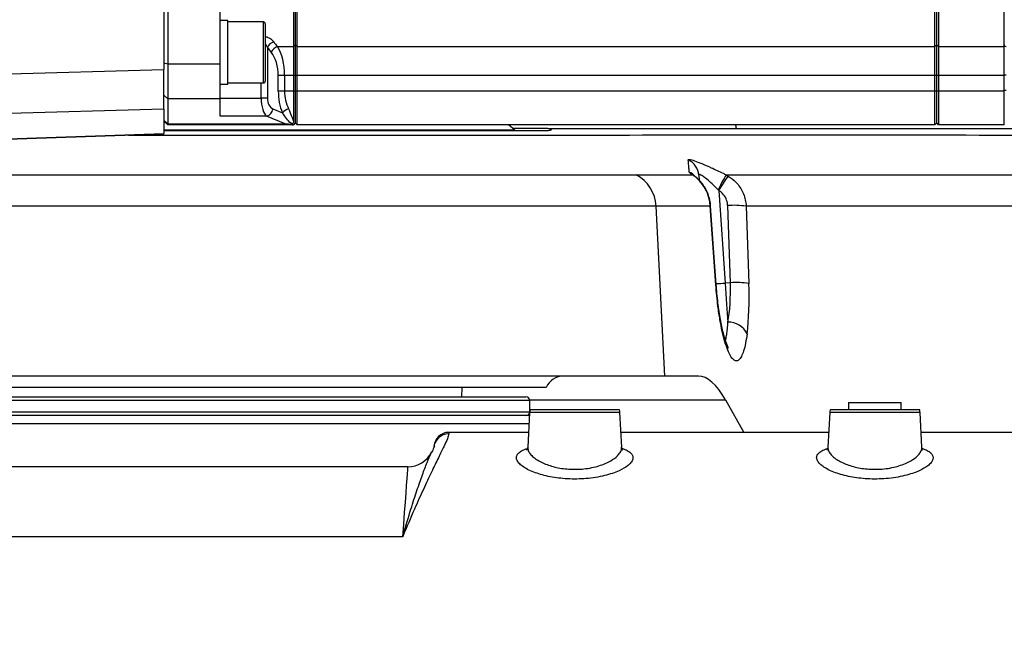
# Model space of a CAD drawing. Extents: x 0 to 16820, y 0 to 11880.
# Tile 45 of 77: x 8153 to 8416, y 6603 to 6767. Entities that reach past the tile are written whole.
import ezdxf

# ---------------------------------------------------------------- set-up
doc = ezdxf.new("R2010")
doc.units = 0
doc.header["$LTSCALE"] = 20
doc.layers.get('0').update_dxf_attribs({"linetype": 'CONTINUOUS'})
doc.styles.add('SLDTEXTSTYLE0', font='TXT', dxfattribs={"width": 0.605})
doc.dimstyles.new('SLDDIMSTYLE0', dxfattribs={"dimtxt": 100, "dimasz": 100, "dimexe": 0, "dimexo": 0.0625, "dimgap": 25, "dimtad": 1, "dimdec": 1, "dimrnd": 1e-09, "dimzin": 12, "dimtxsty": 'SLDTEXTSTYLE0', "dimsah": 1, "dimcen": 0, "dimazin": 3, "dimtfac": 1, "dimtofl": 0, "dimtmove": 0, "dimatfit": 3, "dimtolj": 1, "dimtzin": 12})
doc.dimstyles.new('SLDDIMSTYLE1', dxfattribs={"dimtxt": 100, "dimasz": 100, "dimexe": 0, "dimexo": 0.0625, "dimgap": 25, "dimtad": 1, "dimdec": 4, "dimlfac": 20, "dimzin": 12, "dimtxsty": 'SLDTEXTSTYLE0', "dimsah": 1, "dimcen": 0.09, "dimazin": 3, "dimtfac": 1, "dimtofl": 0, "dimtmove": 0, "dimatfit": 3, "dimtolj": 1, "dimtzin": 12})

# ---------------------------------------------------------------- blocks, each defined once
blk = doc.blocks.new('_D')
at = {"color": 7, "linetype": 'CONTINUOUS'}
blk.add_line((10599.79, 8574.46), (7791.16, 6507.87), dxfattribs=at)
blk.add_solid([(10599.79, 8574.46), (10510.36, 8527.27), (10528.14, 8503.11)], dxfattribs=at)
at = {"color": 7, "linetype": 'CONTINUOUS', "insert": (8954.78, 7524), "char_height": 100, "attachment_point": 1, "rotation": 36.3456, "style": 'SLDTEXTSTYLE0'}
blk.add_mtext('R3487', dxfattribs=at)
blk = doc.blocks.new('_D_1')
at = {"color": 7, "linetype": 'CONTINUOUS'}
for q in [(9232.57, 8882.9), (7791.16, 6507.87)]:
    blk.add_line((8490.54, 7660.25), q, dxfattribs=at)
blk.add_solid([(8490.54, 7660.25), (8555.25, 7737.96), (8529.6, 7753.52)], dxfattribs=at)
at = {"color": 7, "linetype": 'CONTINUOUS', "insert": (8912.41, 8603.77), "char_height": 100, "attachment_point": 1, "rotation": 58.7465, "style": 'SLDTEXTSTYLE0'}
blk.add_mtext('R1348', dxfattribs=at)
blk = doc.blocks.new('_D_2')
at = {"color": 7, "linetype": 'CONTINUOUS'}
for p, q in [((4317.75, 7120.33), (3817.21, 7208.59)), ((7831.16, 6507.87), (11826.43, 6507.87))]:
    blk.add_line(p, q, dxfattribs=at)
blk.add_arc((7791.16, 6507.87), 4005.26, 0, 170, dxfattribs=at)
for points in [[(3846.75, 7203.38), (3880.08, 7298.85), (3850.61, 7304.42)], [(11796.43, 6507.87), (11810.18, 6608.05), (11780.18, 6607.68)]]:
    blk.add_solid(points, dxfattribs=at)
at = {"color": 7, "linetype": 'CONTINUOUS', "insert": (8009.94, 10638.69), "char_height": 100, "attachment_point": 1, "rotation": 355, "style": 'SLDTEXTSTYLE0'}
blk.add_mtext('170°', dxfattribs=at)

msp = doc.modelspace()

# ---------------------------------------------------------------- linework, layer by layer
at = {"color": 7, "linetype": 'CONTINUOUS'}
for p, q in [((8192.6647102, 6779.8543072), (8192.6647102, 6754.9970842)), ((8191.664723, 6777.7361965), (8191.664723, 6753.6073423)), ((8206.6647087, 6754.9970842), (8206.6647087, 6772.3668611)), ((8226.1647259, 6771.2716258), (8226.1647259, 6759.7178912)), ((8226.6647195, 6771.5916431), (8226.6647195, 6760.102073)), ((8227.164713, 6759.7178912), (8227.164713, 6771.2716258)), ((8397.1647297, 6759.7178912), (8397.1647297, 6771.2716258)), ((8397.6647531, 6760.102073), (8397.6647531, 6771.5916431)), ((8398.1647168, 6771.2716258), (8398.1647168, 6759.7178912)), ((8415.6647001, 6759.7178912), (8415.6647001, 6771.2716258)), ((8208.6647128, 6766.6609681), (8206.6647087, 6766.6609681)), ((8208.6647128, 6754.5882559), (8208.6647128, 6766.6609681)), ((8218.1647097, 6766.2959493), (8208.6647128, 6766.2959493)), ((8218.664733, 6765.7959557), (8218.664733, 6750.525961)), ((8226.1647259, 6759.7178912), (8226.1647259, 6752.0341522)), ((8226.6647195, 6760.102073), (8226.6647195, 6752.0341522)), ((8227.164713, 6752.0341522), (8227.164713, 6759.7178912)), ((8397.1647297, 6752.0341522), (8397.1647297, 6759.7178912)), ((8397.6647531, 6752.0341522), (8397.6647531, 6760.102073)), ((8398.1647168, 6759.7178912), (8398.1647168, 6752.0341522)), ((8415.6647001, 6752.0341522), (8415.6647001, 6759.7178912)), ((8191.664723, 6743.0072075), (8191.664723, 6753.6073423)), ((8192.6647102, 6754.9970842), (8192.6647102, 6745.8047068)), ((8206.6647087, 6745.8047068), (8206.6647087, 6754.9970842)), ((8208.6647128, 6749.6609634), (8208.6647128, 6754.5882559)), ((8226.1647259, 6752.0341522), (8226.1647259, 6747.871632)), ((8226.6647195, 6752.0341522), (8226.6647195, 6747.871632)), ((8227.164713, 6747.871632), (8227.164713, 6752.0341522)), ((8397.1647297, 6747.871632), (8397.1647297, 6752.0341522)), ((8397.6647531, 6747.871632), (8397.6647531, 6752.0341522)), ((8398.1647168, 6752.0341522), (8398.1647168, 6747.871632)), ((8415.6647001, 6747.871632), (8415.6647001, 6752.0341522)), ((8206.6647087, 6749.6609634), (8208.6647128, 6749.6609634)), ((8208.6647128, 6750.0259525), (8218.1647097, 6750.0259525)), ((8226.1647259, 6747.871632), (8226.1647259, 6739.9318165)), ((8226.6647195, 6747.871632), (8226.6647195, 6739.3716371)), ((8227.164713, 6738.8716436), (8227.164713, 6747.871632)), ((8397.1647297, 6738.8716436), (8397.1647297, 6747.871632)), ((8397.6647531, 6739.3716371), (8397.6647531, 6747.871632)), ((8398.1647168, 6747.871632), (8398.1647168, 6738.8716436)), ((8415.6647001, 6738.8716436), (8415.6647001, 6747.871632)), ((8192.6647102, 6745.8047068), (8192.6647102, 6739.1442305)), ((8206.6647087, 6741.1504782), (8206.6647087, 6745.8047068)), ((8191.664723, 6743.0072075), (8191.664723, 6736.5419066)), ((8192.6647102, 6738.8716436), (8191.664723, 6739.8716307)), ((8285.1647113, 6737.4105549), (8191.664723, 6737.4105549)), ((8192.6647102, 6739.1442305), (8192.6647102, 6738.8716436)), ((8225.9565865, 6738.8716436), (8192.6647102, 6738.8716436)), ((8225.9400462, 6739.0377319), (8225.8493875, 6738.888467)), ((8225.8493875, 6738.888467), (8225.9565865, 6738.8716436)), ((8225.9565865, 6738.8716436), (8226.1647259, 6738.8716436)), ((8226.6647195, 6739.3716371), (8226.1647259, 6738.8716436)), ((8227.164713, 6738.8716436), (8226.6647195, 6739.3716371)), ((8397.1647297, 6738.8716436), (8227.164713, 6738.8716436)), ((8285.1647113, 6737.4105549), (8283.5292195, 6738.8716436)), ((8294.0314685, 6737.8716415), (8284.6485947, 6737.8716415)), ((8284.9922453, 6737.2174955), (8285.1647113, 6737.4105549)), ((8397.6647531, 6739.3716371), (8397.1647297, 6738.8716436)), ((8398.1647168, 6738.8716436), (8397.6647531, 6739.3716371)), ((8415.6647001, 6738.8716436), (8398.1647168, 6738.8716436)), ((8191.664723, 6736.3716311), (8113.9902149, 6733.6591876)), ((8191.664723, 6736.3716311), (8191.664723, 6736.5419066)), ((8334.2398678, 6725.3984011), (8334.3321358, 6724.0785009)), ((8325.1837765, 6671.8716419), (8094.7596108, 6671.8716419)), ((8334.1757928, 6671.8716419), (8325.1837765, 6671.8716419)), ((8293.5821687, 6668.8716358), (8128.7473117, 6668.8716358)), ((8271.0730706, 6666.3716382), (8271.1147343, 6668.8716358)), ((8134.1647183, 6666.3716382), (8288.1647323, 6666.3716382)), ((8289.1647195, 6662.5449753), (8289.1647195, 6665.3716362)), ((8341.3329397, 6665.51202), (8346.2040697, 6656.8716413)), ((8374.1647278, 6664.8716426), (8374.1647278, 6662.8716386)), ((8374.1647278, 6664.8716426), (8381.1646973, 6664.8716426)), ((8381.1646973, 6664.8716426), (8388.1647264, 6664.8716426)), ((8388.1647264, 6662.8716386), (8388.1647264, 6664.8716426)), ((8289.0861009, 6661.371643), (8120.1368247, 6661.371643)), ((8289.126036, 6662.1333158), (8288.6421357, 6652.900303)), ((8313.1092464, 6662.8716386), (8289.2202114, 6662.8716386)), ((8313.687471, 6652.897144), (8313.2034217, 6662.1333158)), ((8369.1260492, 6662.1333158), (8368.642119, 6652.900303)), ((8393.1092297, 6662.8716386), (8369.2202245, 6662.8716386)), ((8393.6874543, 6652.897144), (8393.203405, 6662.1333158)), ((8288.8502752, 6656.8716413), (8267.6219319, 6656.8716413)), ((8368.8502585, 6656.8716413), (8313.4791528, 6656.8716413)), ((8487.3178874, 6656.8716413), (8393.4791957, 6656.8716413)), ((8262.9100059, 6651.398415), (8263.0190526, 6651.6278333)), ((8256.723759, 6647.711823), (8105.6056892, 6647.711823))]:
    msp.add_line(p, q, dxfattribs=at)
at = {"color": 8, "linetype": 'CONTINUOUS'}
for p, q in [((8218.1647097, 6750.0259525), (8218.1647097, 6766.2959493)), ((8219.2569648, 6759.4778037), (8219.2569648, 6745.9801084)), ((8221.9275509, 6759.7178912), (8226.1647259, 6759.7178912)), ((8226.6647195, 6760.102073), (8226.1647259, 6759.7178912)), ((8227.164713, 6759.7178912), (8226.6647195, 6760.102073)), ((8227.164713, 6759.7178912), (8397.1647297, 6759.7178912)), ((8397.6647531, 6760.102073), (8397.1647297, 6759.7178912)), ((8398.1647168, 6759.7178912), (8397.6647531, 6760.102073)), ((8398.1647168, 6759.7178912), (8415.6647001, 6759.7178912)), ((8113.9902149, 6751.3926423), (8191.664723, 6753.6073423)), ((8192.6647102, 6754.9970842), (8191.664723, 6755.2559024)), ((8206.6647087, 6754.9970842), (8192.6647102, 6754.9970842)), ((8222.1415018, 6747.871632), (8222.1415018, 6752.0341522)), ((8223.8144253, 6752.0341522), (8222.1415018, 6752.0341522)), ((8226.1647259, 6752.0341522), (8223.8144253, 6752.0341522)), ((8223.8144253, 6752.0341522), (8223.8144253, 6747.871632)), ((8226.6647195, 6752.0341522), (8226.1647259, 6752.0341522)), ((8227.164713, 6752.0341522), (8226.6647195, 6752.0341522)), ((8397.1647297, 6752.0341522), (8227.164713, 6752.0341522)), ((8397.6647531, 6752.0341522), (8397.1647297, 6752.0341522)), ((8398.1647168, 6752.0341522), (8397.6647531, 6752.0341522)), ((8415.6647001, 6752.0341522), (8398.1647168, 6752.0341522)), ((8416.1560212, 6752.0799285), (8415.6647001, 6752.0799285)), ((8217.5840412, 6745.9801084), (8217.5840412, 6750.0259525)), ((8223.8144253, 6747.871632), (8222.1415018, 6747.871632)), ((8226.1647259, 6747.871632), (8223.8144253, 6747.871632)), ((8226.6647195, 6747.871632), (8226.1647259, 6747.871632)), ((8227.164713, 6747.871632), (8226.6647195, 6747.871632)), ((8397.1647297, 6747.871632), (8227.164713, 6747.871632)), ((8397.6647531, 6747.871632), (8397.1647297, 6747.871632)), ((8398.1647168, 6747.871632), (8397.6647531, 6747.871632)), ((8415.6647001, 6747.871632), (8398.1647168, 6747.871632)), ((8416.1560212, 6747.9664183), (8415.6647001, 6747.9664183)), ((8192.6647102, 6745.8047068), (8191.664723, 6746.7706299)), ((8206.6647087, 6745.8047068), (8192.6647102, 6745.8047068)), ((8206.6647087, 6745.9801084), (8217.5840412, 6745.9801084)), ((8219.2569648, 6745.9801084), (8217.5840412, 6745.9801084)), ((8191.664723, 6743.0072075), (8113.9902149, 6740.7924927)), ((8220.7137619, 6743.0823392), (8223.2326542, 6742.0521623)), ((8192.6647102, 6739.1442305), (8191.664723, 6740.1101536)), ((8219.0408086, 6741.1504782), (8206.6647087, 6741.1504782)), ((8223.9463304, 6739.1442305), (8219.0408086, 6741.1504782)), ((8192.6647102, 6739.1442305), (8223.9463304, 6739.1442305)), ((8113.9902149, 6733.8294483), (8191.664723, 6736.5419066)), ((8341.5093099, 6725.5298889), (8342.0836602, 6725.2095437)), ((8339.5347868, 6721.3557905), (8339.3824969, 6721.5255595)), ((8339.5347868, 6721.3557905), (8341.2619506, 6696.655432)), ((8325.1837765, 6671.8716419), (8322.8591953, 6717.1559429)), ((8338.7775098, 6696.2180531), (8337.2817312, 6717.1811855)), ((8342.6631962, 6696.7534221), (8341.9325029, 6717.3289305)), ((8346.8537008, 6717.1558982), (8347.5843941, 6696.5803898)), ((8342.6631962, 6696.7534221), (8341.2619506, 6696.655432)), ((8289.1647195, 6665.3716362), (8133.1647311, 6665.3716362)), ((8289.1548251, 6665.51202), (8341.3329397, 6665.51202)), ((8133.1647311, 6662.3716301), (8289.1442453, 6662.3716301)), ((8313.2034217, 6662.1333158), (8289.126036, 6662.1333158)), ((8393.203405, 6662.1333158), (8369.1260492, 6662.1333158)), ((8288.9697229, 6659.1508335), (8119.7410201, 6659.1508335)), ((8255.3250765, 6629.0183163), (8107.0043718, 6629.0183163))]:
    msp.add_line(p, q, dxfattribs=at)
at = {"color": 8, "linetype": 'CONTINUOUS', "flags": 128}
for points in [[(8333.1997071, 6725.0969655), (8332.9600369, 6725.2640373), (8332.4314033, 6725.5498118)], [(8337.3781716, 6717.2761357), (8337.3623167, 6717.2369308), (8337.2817312, 6717.1811855)], [(8338.8740693, 6696.3120199), (8338.8583337, 6696.2740666), (8338.7775098, 6696.2180531)], [(8341.2619506, 6696.655432), (8341.3620268, 6695.2244288), (8341.4607321, 6693.8127524), (8341.5574704, 6692.4295372), (8341.6515862, 6691.083709), (8341.7424833, 6689.7839403), (8341.8295656, 6688.5386503), (8341.9122969, 6687.3558408), (8341.9900809, 6686.243186)], [(8267.6219319, 6656.8716413), (8267.6186835, 6656.8241513), (8267.5937091, 6656.4568228)], [(8255.3250765, 6629.0183163), (8255.5799459, 6632.4249229), (8255.8111225, 6635.514701), (8256.017742, 6638.2760948), (8256.1990296, 6640.6987703), (8256.3542699, 6642.7736825), (8256.4829265, 6644.4930679), (8256.5844928, 6645.8504743), (8256.6585814, 6646.8408501), (8256.7049538, 6647.4605), (8256.7234014, 6647.7070695), (8256.723759, 6647.711823)]]:
    msp.add_lwpolyline(points, dxfattribs=at)
at = {"color": 7, "linetype": 'CONTINUOUS', "flags": 128}
msp.add_lwpolyline([(8338.8740693, 6696.3122285), (8338.364092, 6703.4588999), (8337.3782908, 6717.2753609)], dxfattribs=at)
at = {"color": 7, "linetype": 'CONTINUOUS'}
for centre, radius, start, end in [((7791.1647235, 6507.8716374), 3487, 190, 170), ((7791.1647235, 6507.8716374), 1348, 190, 170), ((8218.1647235, 6765.7959593), 0.5, 0.000000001, 90), ((8218.1647235, 6750.5259593), 0.5, 270, 359.999999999), ((8298.1647235, 6666.8716374), 5, 90, 156.421821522), ((8288.1647235, 6665.3716374), 1, 0, 90), ((8288.1647235, 6662.3716374), 1, 270, 343.522509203), ((8294.1191775, 6661.8716374), 5, 168.463040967, 177), ((8308.2102696, 6661.8716374), 5, 3, 11.536959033), ((8374.1191775, 6661.8716374), 5, 168.463040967, 177), ((8388.2102696, 6661.8716374), 5, 3, 11.536959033), ((8267.6219295, 6652.8716374), 4, 90.369407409, 176), ((8256.7237468, 6654.7118209), 7, 269.719199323, 333.937867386)]:
    msp.add_arc(centre, radius, start, end, dxfattribs=at)
at = {"color": 8, "linetype": 'CONTINUOUS'}
for centre, radius, start, end in [((8221.7792651, 6758.3625211), 2.7578713, 107.93770291, 156.146479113), ((8222.7702293, 6757.1215897), 2.7296316, 107.981812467, 157.159692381), ((8416.111533, 6760.2147762), 0.4515472, 188.286601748, 275.654181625), ((8218.5354782, 6743.278387), 2.1870882, 283.358994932, 354.85717735), ((8225.7438858, 6739.9332548), 3.2857348, 104.781621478, 139.843254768), ((8339.0090375, 6736.7720182), 5.3952426, 12.206864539, 22.902389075), ((8329.282721, 6725.0466747), 4.9696093, 4.05852811, 64.557286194), ((8312.8435569, 6716.6693611), 10.0274511, 2.7813689, 62.079408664), ((8329.4939428, 6721.7991898), 4.9930947, 41.822864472, 63.760841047), ((8398.9019255, 6692.480073), 66.2284128, 150.064302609, 153.987619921), ((8364.8676373, 6707.3704257), 28.9368925, 141.94020339, 151.098474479), ((8343.6275094, 6695.4682592), 21.9262855, 81.538890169, 94.433660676), ((8337.6690963, 6746.9677066), 50.4403962, 271.295391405, 274.084620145), ((8344.358201, 6674.8927002), 21.9263357, 81.53890499, 94.433645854), ((8342.2589356, 6680.8781981), 5.3717202, 25.347298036, 92.868852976), ((8338.3306413, 6679.0413277), 3.6348852, 356.020352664, 22.048803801), ((8267.5868179, 6652.4633735), 3.9934552, 89.9011294, 175.927478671)]:
    msp.add_arc(centre, radius, start, end, dxfattribs=at)
for centre, major_axis, ratio, start_param, end_param in [((8260.5036251, 6828.8716374), (0, 90), 0.6697234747, 2.4253545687, 2.447094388), ((8258.8306966, 6828.8716374), (0, 92), 0.6551642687, 2.4253545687, 2.447094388), ((8216.9001834, 6752.0341465), (0, 8), 0.6551642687, 4.7123889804, 5.5886870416), ((8218.5731119, 6752.0341465), (0, 10), 0.524131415, 4.7123889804, 5.5886870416), ((8229.3483045, 6747.8716374), (0, 11), 0.6551642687, 1.5707963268, 2.1282695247), ((8231.021233, 6747.8716374), (0, 9), 0.8007563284, 1.5707963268, 2.1282695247), ((8219.5495281, 6745.9801137), (0, 5), 0.3930985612, 1.5707963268, 2.8797932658), ((8221.2224567, 6745.9801137), (0, 3), 0.6551642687, 1.5707963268, 2.8797932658), ((8337.8921064, 6697.9924278), (-0.8524615, 17.9840313), 0.2623112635, 3.9880672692, 4.6310116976), ((8342.7829047, 6698.2541075), (-1.2124758, 22.9712373), 0.2053260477, 3.9856853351, 4.6286297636)]:
    msp.add_ellipse(centre, major_axis=major_axis, ratio=ratio, start_param=start_param, end_param=end_param, dxfattribs=at)
at = {"color": 7, "linetype": 'CONTINUOUS'}
msp.add_ellipse((8337.9173617, 6591.8716374), major_axis=(-3.9302069, 79.9953719), ratio=0.2189483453, start_param=5.8710029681, end_param=6.2724286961, dxfattribs=at)
at = {"color": 8, "linetype": 'CONTINUOUS'}
for points, knots in [([(8218.664733, 6762.4336577), (8218.9909379, 6762.3261493), (8219.7658439, 6762.0707609), (8220.4882419, 6761.5136173), (8220.8287255, 6761.1071155), (8220.9298884, 6760.9863377)], [0, 0, 0, 0, 0.3381848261, 0.8033646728, 1, 1, 1, 1]), ([(8219.2569648, 6759.4778037), (8219.2083879, 6759.6016872), (8219.0673119, 6759.9614675), (8218.8241601, 6760.2814014), (8218.664733, 6760.4911721)], [0, 0, 0, 0, 0.34433104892, 1, 1, 1, 1]), ([(8224.9055778, 6743.1102491), (8225.1751962, 6742.4123972), (8225.6642009, 6741.1467091), (8226.009715, 6740.3080646), (8226.1647259, 6739.9318165)], [0, 0, 0, 0, 0.5513616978, 1, 1, 1, 1]), ([(8225.9400462, 6739.0377319), (8225.7781212, 6739.1333333), (8225.1326331, 6739.5144327), (8224.3904864, 6740.4282036), (8223.6023089, 6741.53369), (8223.2326542, 6742.0521623)], [0, 0, 0, 0, 0.15096653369, 0.60180389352, 1, 1, 1, 1]), ([(8523.9985262, 6736.0445208), (8524.0258685, 6736.0442188), (8524.117743, 6736.043204), (8523.1960793, 6736.0379706), (8521.2546019, 6736.02984), (8518.2880332, 6736.0212956), (8514.5385445, 6736.0133889), (8510.1880696, 6736.0096701), (8506.0338202, 6736.0304396), (8501.4103331, 6736.0504153), (8493.2031401, 6736.0426895), (8467.7389767, 6736.0652118), (8407.8234416, 6736.0131654), (8352.2777359, 6736.1223134), (8311.8940691, 6736.0400952), (8306.6352119, 6736.0258561), (8300.9041438, 6736.0416893), (8298.1189521, 6736.0386492), (8296.4096692, 6736.0333445), (8294.4335347, 6736.0404744), (8292.0700744, 6736.0467815), (8289.452964, 6736.0409857), (8285.9790838, 6736.0441391), (8281.9548397, 6736.0419938), (8277.4256848, 6736.0438134), (8272.4442359, 6736.0440198), (8267.0441517, 6736.0432001), (8261.2062909, 6736.0428714), (8255.0175605, 6736.0428688), (8248.5308897, 6736.042854), (8241.7940462, 6736.0426452), (8234.7882371, 6736.042691), (8227.6285319, 6736.0430768), (8220.3728497, 6736.04396), (8213.073823, 6736.043826), (8205.7096751, 6736.0428419), (8198.3987035, 6736.0423531), (8191.2143744, 6736.0431505), (8185.8281148, 6736.043005), (8182.9013045, 6736.0428432), (8182.2483813, 6736.0428071)], [0, 0, 0, 0, 0.007652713, 0.0257143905, 0.0438747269, 0.0620681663, 0.0787479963, 0.0954537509, 0.1085207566, 0.1215882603, 0.1477259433, 0.2000006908, 0.4055244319, 0.8165719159, 0.8201235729, 0.8560270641, 0.8758938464, 0.8825259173, 0.8891569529, 0.8957746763, 0.899631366, 0.9050616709, 0.910531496, 0.9160400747, 0.9215890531, 0.9270199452, 0.9324887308, 0.9379970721, 0.9435455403, 0.9489878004, 0.9544678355, 0.9599875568, 0.9655481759, 0.9709846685, 0.9764588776, 0.9819721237, 0.9875257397, 0.9929587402, 0.9984292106, 1, 1, 1, 1]), ([(8331.4177071, 6729.5343077), (8331.4933237, 6729.5942579), (8331.6446734, 6729.7142508), (8332.9813515, 6729.3315468), (8334.9903105, 6728.5663796), (8337.6356628, 6727.4149646), (8339.9119727, 6726.3320514), (8341.2378498, 6725.6662127), (8341.5093099, 6725.5298889)], [0, 0, 0, 0, 0.1784543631, 0.3571839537, 0.5351940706, 0.7266626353, 0.9440368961, 1, 1, 1, 1]), ([(8331.7014848, 6726.2777782), (8331.6697643, 6726.6307443), (8331.5707693, 6727.7322996), (8331.4796378, 6728.8051951), (8331.4177071, 6729.5343077)], [0, 0, 0, 0, 0.3204252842, 1, 1, 1, 1]), ([(8109.1647123, 6725.5314833), (8109.8971613, 6725.5308233), (8111.6798061, 6725.5292168), (8115.3586573, 6725.5311487), (8120.0180753, 6725.5312338), (8125.3393567, 6725.5307735), (8131.2269378, 6725.5290098), (8137.7494418, 6725.528098), (8144.7898079, 6725.5324881), (8152.2799806, 6725.5371681), (8160.1391541, 6725.5336183), (8168.4452629, 6725.5313096), (8177.040982, 6725.5316046), (8185.8561536, 6725.5332517), (8194.8000617, 6725.5304231), (8203.9543323, 6725.527714), (8212.5277713, 6725.5291445), (8220.4400894, 6725.5320158), (8227.6542843, 6725.5341538), (8234.8551337, 6725.5349017), (8242.0258717, 6725.5343651), (8249.586606, 6725.5307282), (8257.4651358, 6725.5284877), (8265.5405496, 6725.5301345), (8273.3132951, 6725.5316884), (8280.617823, 6725.5300652), (8287.4049146, 6725.5339992), (8293.624419, 6725.5369876), (8299.327482, 6725.529395), (8304.3792236, 6725.538434), (8308.7557409, 6725.5264671), (8312.4115805, 6725.5338024), (8315.4389232, 6725.5323842), (8316.8351651, 6725.530527), (8317.5388848, 6725.5295909)], [0, 0, 0, 0, 0.0227375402, 0.0553389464, 0.0884900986, 0.1205944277, 0.1529229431, 0.1855992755, 0.2187522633, 0.2508898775, 0.2832515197, 0.3158724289, 0.3490286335, 0.3811656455, 0.4135275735, 0.446148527, 0.4793048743, 0.5049077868, 0.5306240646, 0.5567625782, 0.583021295, 0.6095952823, 0.6417344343, 0.6740990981, 0.7067011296, 0.7398526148, 0.7719328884, 0.804237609, 0.8368885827, 0.8700147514, 0.9020826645, 0.9343740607, 0.9669238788, 1, 1, 1, 1]), ([(8317.5388848, 6725.5295909), (8318.2597621, 6725.5336352), (8323.2361304, 6725.561554), (8328.1927771, 6725.5552244), (8332.4314033, 6725.5498118)], [0, 0, 0, 0, 0.1448601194, 1, 1, 1, 1]), ([(8332.4314033, 6725.5498118), (8332.1241395, 6725.799073), (8331.7436186, 6726.1077625), (8331.7082868, 6726.2503312), (8331.7014848, 6726.2777782)], [0, 0, 0, 0, 0.8074821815, 1, 1, 1, 1]), ([(8337.2817312, 6717.1811855), (8337.2290268, 6717.6920445), (8337.0856801, 6719.0814898), (8336.3124727, 6721.3332059), (8334.8977771, 6723.5260435), (8333.4630571, 6724.8725012), (8332.6781712, 6725.3878015), (8332.4314033, 6725.5498118)], [0, 0, 0, 0, 0.1422778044, 0.3869702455, 0.6541298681, 0.89125852, 1, 1, 1, 1]), ([(8339.3824969, 6721.5255595), (8339.2428383, 6721.6688972), (8338.5790466, 6722.3501751), (8337.4468658, 6723.4415675), (8336.0917021, 6724.6109296), (8335.1098646, 6725.3221118), (8334.6281247, 6725.5586612), (8334.3444958, 6725.6158884), (8334.2396733, 6725.5545437), (8334.2398322, 6725.4270052), (8334.2398678, 6725.3984011)], [0, 0, 0, 0, 0.0652594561, 0.310175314, 0.5096610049, 0.679039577, 0.8011377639, 0.8389068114, 0.9638702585, 1, 1, 1, 1]), ([(8341.5093099, 6725.5298889), (8343.1561366, 6725.5270187), (8353.7156741, 6725.5086146), (8382.1175885, 6725.5050141), (8417.8075283, 6725.5456347), (8453.4826683, 6725.5418119), (8489.1473687, 6725.5291509), (8515.9272574, 6725.5396519), (8533.7806617, 6725.5466527)], [0, 0, 0, 0, 0.0257164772, 0.1648953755, 0.4432609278, 0.5824444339, 0.7216273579, 1, 1, 1, 1]), ([(8342.0836602, 6725.2095437), (8342.8032655, 6724.6945054), (8344.4234109, 6723.5349292), (8346.1411258, 6720.8893486), (8346.7708039, 6718.5705242), (8346.8442835, 6717.316603), (8346.8537008, 6717.1558982)], [0, 0, 0, 0, 0.2723090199, 0.6130864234, 0.9504124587, 1, 1, 1, 1]), ([(8341.9325029, 6717.3289305), (8341.928407, 6717.4092721), (8341.8964911, 6718.0353154), (8341.5856462, 6719.1958791), (8340.7187592, 6720.5203571), (8339.899372, 6721.0985323), (8339.5347868, 6721.3557905)], [0, 0, 0, 0, 0.04961189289, 0.38658919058, 0.72706377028, 1, 1, 1, 1]), ([(8322.8591953, 6717.1559429), (8322.1516415, 6717.1555176), (8320.7316152, 6717.1546641), (8317.6141133, 6717.1575152), (8313.7559733, 6717.149818), (8309.1421596, 6717.1617405), (8303.8623835, 6717.1532518), (8297.9629604, 6717.1596551), (8291.3849908, 6717.1575948), (8284.2446101, 6717.1537675), (8276.5993747, 6717.1551045), (8268.5366832, 6717.1537664), (8259.9803842, 6717.1523103), (8251.0936169, 6717.1546688), (8241.9447186, 6717.1583918), (8232.6318899, 6717.1579598), (8223.0683736, 6717.1561254), (8213.4442779, 6717.1530388), (8203.8256617, 6717.1516094), (8194.3101829, 6717.1535871), (8184.811943, 6717.1566208), (8175.5277229, 6717.1556444), (8166.5220365, 6717.1555108), (8157.8796295, 6717.1571842), (8149.5258921, 6717.1597788), (8141.63532, 6717.1561908), (8134.2590911, 6717.1522547), (8127.4648565, 6717.1524891), (8121.1826238, 6717.1540714), (8115.6091216, 6717.1550346), (8111.5816369, 6717.1549241), (8109.6961897, 6717.1543472), (8109.1647123, 6717.1541846)], [0, 0, 0, 0, 0.0334209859, 0.0670742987, 0.1014600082, 0.1360983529, 0.1696688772, 0.2034902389, 0.2375516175, 0.2721858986, 0.3057855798, 0.3396359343, 0.3737269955, 0.4083932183, 0.4419896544, 0.4758364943, 0.5099239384, 0.544585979, 0.5781577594, 0.6120258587, 0.646135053, 0.6808037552, 0.7144015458, 0.7482500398, 0.7823394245, 0.8170035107, 0.850603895, 0.8844407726, 0.9185481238, 0.9532158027, 0.9868122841, 1, 1, 1, 1]), ([(8337.2817312, 6717.1811855), (8334.8775007, 6717.1861128), (8330.069049, 6717.1959675), (8325.2624768, 6717.1692844), (8322.8591953, 6717.1559429)], [0, 0, 0, 0, 0.5000009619, 1, 1, 1, 1]), ([(8539.0524541, 6717.1922124), (8521.215925, 6717.1765499), (8494.4611357, 6717.1530563), (8458.7855555, 6717.1717217), (8423.1109084, 6717.1753794), (8387.4386237, 6717.1253944), (8359.0463969, 6717.1298965), (8348.4901764, 6717.1524084), (8346.8537008, 6717.1558982)], [0, 0, 0, 0, 0.2784171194, 0.4176256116, 0.5568342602, 0.8352511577, 0.9744598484, 1, 1, 1, 1]), ([(8341.9567619, 6678.789059), (8341.7013891, 6679.4902662), (8341.1831856, 6680.9131588), (8340.4798103, 6683.6967957), (8339.8488093, 6686.9020263), (8339.3690262, 6690.1471747), (8339.0090642, 6693.2931309), (8338.8551351, 6695.2375144), (8338.7775098, 6696.2180531)], [0, 0, 0, 0, 0.1796259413, 0.3644976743, 0.5431978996, 0.7273307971, 0.8624948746, 1, 1, 1, 1]), ([(8341.3381849, 6681.437487), (8341.3399949, 6681.4416396), (8341.4492057, 6681.6922021), (8341.6134487, 6682.5612746), (8341.8226486, 6684.0115421), (8341.9336706, 6685.3047054), (8341.9811139, 6686.0940037), (8341.9900809, 6686.243186)], [0, 0, 0, 0, 0.0056233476, 0.3393122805, 0.6315583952, 0.9303622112, 1, 1, 1, 1]), ([(8347.1135174, 6683.1778533), (8346.9840059, 6682.2981926), (8346.7249934, 6680.538943), (8346.2034537, 6678.4950595), (8345.5987691, 6676.9893018), (8344.9260369, 6676.0900641), (8344.2053796, 6675.8247403), (8343.4584663, 6676.1773243), (8342.6974366, 6677.1202357), (8342.2036583, 6678.2327738), (8341.9567619, 6678.789059)], [0, 0, 0, 0, 0.12632062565, 0.25263094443, 0.37856034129, 0.5044813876, 0.62771345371, 0.75095059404, 0.87547167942, 1, 1, 1, 1]), ([(8267.5937091, 6656.4568228), (8267.5083325, 6656.0902762), (8267.3375647, 6655.3571204), (8266.3253013, 6653.1746384), (8264.8851742, 6650.1989476), (8263.028853, 6646.3826776), (8260.8603305, 6641.8014963), (8258.2954859, 6636.1351331), (8256.3920768, 6631.6520269), (8255.3336997, 6629.0396012), (8255.3250765, 6629.0183163)], [0, 0, 0, 0, 0.13767145, 0.2753664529, 0.4143711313, 0.5538351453, 0.6933594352, 0.8324473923, 0.9986348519, 1, 1, 1, 1]), ([(8255.3250765, 6629.0183163), (8255.3307196, 6629.0384103), (8255.3782551, 6629.2076753), (8256.1219966, 6631.8463422), (8257.426932, 6636.2387155), (8259.1327601, 6641.5129135), (8260.6051172, 6645.7092549), (8261.8409204, 6648.9338933), (8262.6291224, 6650.815336), (8262.8713647, 6651.3182007), (8262.9100059, 6651.398415)], [0, 0, 0, 0, 0.0017024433, 0.0143407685, 0.2249141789, 0.4060015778, 0.5885005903, 0.7755418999, 0.9641956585, 1, 1, 1, 1]), ([(8313.5687982, 6652.6340342), (8313.7718742, 6652.5748526), (8314.5154622, 6652.3581518), (8315.4295369, 6651.8913928), (8316.2900185, 6651.2382016), (8316.7045335, 6650.4986998), (8316.6995584, 6649.6880015), (8316.2316906, 6648.8272124), (8315.1506259, 6647.7877434), (8313.4463423, 6646.7921462), (8311.2437822, 6645.9280173), (8309.12929, 6645.312001), (8306.7590761, 6644.833566), (8304.2536435, 6644.5219588), (8301.7011079, 6644.3973335), (8299.2231987, 6644.4445858), (8296.8422409, 6644.6579826), (8294.5979249, 6645.0106756), (8292.5137764, 6645.4968009), (8290.5922889, 6646.1032419), (8288.9111129, 6646.8113827), (8287.4864666, 6647.6122359), (8286.4227394, 6648.4650665), (8285.7567895, 6649.3491229), (8285.568646, 6650.2132533), (8285.8584892, 6651.0302984), (8286.6756185, 6651.7568732), (8287.6395685, 6652.2971876), (8288.5004263, 6652.5472141), (8288.7725209, 6652.6262409)], [0, 0, 0, 0, 0.0139027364, 0.0509066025, 0.0879136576, 0.1260848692, 0.1642622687, 0.2040531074, 0.243847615, 0.3053090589, 0.3429768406, 0.3806354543, 0.4186478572, 0.4566488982, 0.4924389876, 0.52822827, 0.5623472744, 0.5964727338, 0.6312557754, 0.6660497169, 0.7031425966, 0.7402401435, 0.7798389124, 0.8194382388, 0.8602279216, 0.9010139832, 0.9412206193, 0.9814213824, 1, 1, 1, 1]), ([(8288.6459802, 6652.8972781), (8288.667092, 6652.6094775), (8288.7090894, 6652.0369594), (8289.2554394, 6651.1390023), (8290.0996053, 6650.2716168), (8291.2448646, 6649.454556), (8293.0190383, 6648.5077261), (8295.2181361, 6647.7392196), (8297.6541337, 6647.2562407), (8299.5865229, 6647.0374103), (8301.6005927, 6646.9894053), (8303.6761989, 6647.1167978), (8305.7082466, 6647.436216), (8307.6291379, 6647.9258743), (8309.3349179, 6648.5541515), (8311.110895, 6649.4372336), (8312.4795152, 6650.4509207), (8313.3274207, 6651.5072686), (8313.6895562, 6652.2794674), (8313.6574478, 6652.7252381), (8313.645569, 6652.8901553)], [0, 0, 0, 0, 0.0565751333, 0.1125441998, 0.1685152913, 0.2205686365, 0.2726011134, 0.3685824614, 0.4151765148, 0.4617544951, 0.5103710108, 0.5589906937, 0.6110366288, 0.6631146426, 0.7154994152, 0.7679152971, 0.8544296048, 0.9106961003, 0.9669611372, 1, 1, 1, 1]), ([(8393.5687815, 6652.6340342), (8393.7718574, 6652.5748526), (8394.5154449, 6652.3581518), (8395.4295274, 6651.8913931), (8396.2899765, 6651.2381999), (8396.7046194, 6650.4987016), (8396.6995124, 6649.6880014), (8396.2316837, 6648.827212), (8395.1505997, 6647.7877485), (8393.4463857, 6646.7921429), (8391.2438192, 6645.9280098), (8389.1292796, 6645.312008), (8386.7590615, 6644.8335649), (8384.2536263, 6644.5219591), (8381.7010914, 6644.3973335), (8379.2231819, 6644.4445858), (8376.8422245, 6644.6579827), (8374.5979071, 6645.0106753), (8372.513764, 6645.4968021), (8370.5922661, 6646.1032339), (8368.9111709, 6646.8113973), (8367.4864318, 6647.6122255), (8366.4227504, 6648.4650688), (8365.756862, 6649.3491246), (8365.5685958, 6650.2132529), (8365.8585153, 6651.0302984), (8366.6756389, 6651.7568703), (8367.6395426, 6652.2971923), (8368.5004275, 6652.5472144), (8368.772534, 6652.6262409)], [0, 0, 0, 0, 0.013902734, 0.0509065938, 0.0879136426, 0.1260849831, 0.1642623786, 0.2040532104, 0.2438477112, 0.3053087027, 0.3429764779, 0.3806357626, 0.4186481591, 0.4566491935, 0.4924392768, 0.5282285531, 0.5623475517, 0.5964730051, 0.6312560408, 0.6660499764, 0.703142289, 0.7402402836, 0.7798388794, 0.819438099, 0.8602278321, 0.9010139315, 0.9412205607, 0.9814211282, 1, 1, 1, 1]), ([(8368.6459933, 6652.8972781), (8368.6670935, 6652.6094776), (8368.7090679, 6652.0369595), (8369.255414, 6651.1389988), (8370.0996315, 6650.2716237), (8371.2448408, 6649.4545517), (8373.0190282, 6648.5077288), (8375.2181265, 6647.7392059), (8377.6541453, 6647.2562519), (8379.5865232, 6647.0374058), (8381.6005767, 6646.9894064), (8383.676182, 6647.1167975), (8385.7082299, 6647.4362161), (8387.6291216, 6647.9258743), (8389.3348996, 6648.5541517), (8391.110886, 6649.4372327), (8392.4794596, 6650.4509277), (8393.3275024, 6651.5072613), (8393.6895263, 6652.2794695), (8393.6574275, 6652.7252383), (8393.6455523, 6652.8901553)], [0, 0, 0, 0, 0.0565750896, 0.112544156, 0.168515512, 0.2205684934, 0.2726009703, 0.3685823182, 0.4151776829, 0.4617542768, 0.5103707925, 0.5589904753, 0.6110364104, 0.6631144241, 0.7154991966, 0.7679150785, 0.8544293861, 0.9106963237, 0.9669611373, 1, 1, 1, 1])]:
    msp.add_open_spline(points, degree=3, knots=knots, dxfattribs=at)
at = {"color": 7, "linetype": 'CONTINUOUS'}
for points, knots in [([(8226.1647259, 6739.9318165), (8226.1718907, 6739.7503139), (8226.1822492, 6739.4879092), (8225.9971227, 6739.1438186), (8225.9400462, 6739.0377319)], [0, 0, 0, 0, 0.6916895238, 1, 1, 1, 1]), ([(8294.0314685, 6737.8716415), (8294.3696599, 6737.8321751), (8295.0500004, 6737.7527804), (8294.9317212, 6737.3905007), (8293.9637263, 6737.2102331), (8292.2684021, 6737.2199732), (8290.251877, 6737.214455), (8287.6746469, 6737.2198474), (8284.5510938, 6737.2163483), (8280.9031758, 6737.2186634), (8276.745256, 6737.2170063), (8272.0689728, 6737.2178264), (8266.9669516, 6737.2178403), (8261.4929235, 6737.2176695), (8255.7087264, 6737.2168943), (8249.5471819, 6737.2163119), (8243.1236059, 6737.217374), (8236.4883727, 6737.2187289), (8229.7114933, 6737.2183988), (8222.7308811, 6737.2170055), (8215.68333, 6737.2168216), (8208.6209724, 6737.2174466), (8201.6248924, 6737.2171986), (8195.9442791, 6737.2162551), (8192.6642436, 6737.2167718), (8191.664723, 6737.2169292)], [0, 0, 0, 0, 0.0511524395, 0.1029034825, 0.1658283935, 0.2078199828, 0.2500967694, 0.2926695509, 0.3355472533, 0.378208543, 0.4211722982, 0.4646029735, 0.5086746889, 0.5511303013, 0.5938824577, 0.6369486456, 0.6807407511, 0.7231962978, 0.7659503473, 0.8090476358, 0.8528519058, 0.8953065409, 0.9380587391, 0.9811247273, 1, 1, 1, 1]), ([(8225.8493875, 6738.888467), (8225.2231123, 6738.9478989), (8224.5916122, 6739.0078267), (8223.9516255, 6739.1431112), (8223.9463304, 6739.1442305)], [0, 0, 0, 0, 0.9917262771, 1, 1, 1, 1]), ([(8294.0314685, 6737.8716415), (8298.2273683, 6737.8716415), (8316.3486621, 6737.8716415), (8348.386409, 6737.8716415), (8389.9068667, 6737.8716415), (8431.7627342, 6737.8716415), (8461.1914843, 6737.8716415), (8479.6201146, 6737.8716415), (8486.2547074, 6737.8716415), (8492.8276161, 6737.8716415), (8499.134338, 6737.8716415), (8504.8942923, 6737.8716415), (8509.5450298, 6737.8716415), (8512.8459133, 6737.8716415), (8514.7634976, 6737.8716415), (8515.7273788, 6737.8716415), (8515.6686864, 6737.8716415), (8515.6491076, 6737.8716415)], [0, 0, 0, 0, 0.0539668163, 0.233072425, 0.4121780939, 0.5912838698, 0.7703894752, 0.7968848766, 0.8233888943, 0.8498924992, 0.8763873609, 0.9028712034, 0.9293529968, 0.9495220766, 0.9697087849, 0.98989536, 1, 1, 1, 1]), ([(8333.2079922, 6725.091914), (8333.1894198, 6725.1055479), (8333.1118809, 6725.1624691), (8333.1151474, 6725.1612428), (8333.1176315, 6725.1603103)], [0, 0, 0, 0, 0.2395232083, 1, 1, 1, 1]), ([(8337.3629128, 6717.2724998), (8337.3627686, 6717.3455538), (8337.3614783, 6717.9995316), (8337.0962866, 6719.2032052), (8336.5773148, 6720.8032426), (8335.8415026, 6722.216946), (8334.983427, 6723.4238777), (8334.0913931, 6724.3691562), (8333.4686337, 6724.9082373), (8333.2037156, 6725.0937412), (8333.1988131, 6725.0971741)], [0, 0, 0, 0, 0.0224780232, 0.2012228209, 0.3722004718, 0.540690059, 0.6996344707, 0.8513390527, 0.9972489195, 1, 1, 1, 1]), ([(8341.7051111, 6680.4118401), (8341.6515443, 6680.5423405), (8341.4843762, 6680.9495978), (8341.1629893, 6681.9356908), (8340.7689304, 6683.3435149), (8340.3726351, 6685.0353202), (8339.9930716, 6686.9750502), (8339.6418758, 6689.1155764), (8339.3320842, 6691.4195285), (8339.0680484, 6693.8340089), (8338.9386765, 6695.4912954), (8338.8744866, 6696.3135845)], [0, 0, 0, 0, 0.0511355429, 0.1595806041, 0.2719601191, 0.389816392, 0.509866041, 0.6309782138, 0.7544824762, 0.8781825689, 1, 1, 1, 1]), ([(8342.1259199, 6679.5041657), (8342.1277331, 6679.5012334), (8342.1330539, 6679.4926285), (8341.989695, 6679.7432902), (8341.838285, 6680.0461098), (8341.7261914, 6680.3481158), (8341.706184, 6680.4020202)], [0, 0, 0, 0, 0.1785047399, 0.5238270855, 0.9150087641, 1, 1, 1, 1]), ([(8263.7732898, 6653.1847662), (8263.7748755, 6653.1902649), (8263.7830474, 6653.2186035), (8263.7200131, 6653.0391428), (8263.5427267, 6652.6442894), (8263.2761841, 6652.0876967), (8263.0240669, 6651.5884864), (8262.9242216, 6651.3907856)], [0, 0, 0, 0, 0.0499440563, 0.2573943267, 0.5086867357, 0.8054266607, 1, 1, 1, 1]), ([(8288.6184429, 6652.8954006), (8288.6166331, 6652.7993366), (8288.6116056, 6652.5324803), (8288.4567107, 6652.1976039), (8288.2777135, 6652.0678778), (8288.3393541, 6652.0987), (8288.3393739, 6652.09871)], [0, 0, 0, 0, 0.2339040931, 0.6497627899, 0.999887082, 1, 1, 1, 1]), ([(8313.9851962, 6652.1034634), (8313.9865929, 6652.1024361), (8314.0269972, 6652.0727167), (8313.8776499, 6652.2094035), (8313.7151931, 6652.5384966), (8313.7146654, 6652.7969662), (8313.7144719, 6652.8917498)], [0, 0, 0, 0, 0.0133090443, 0.3850080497, 0.7744757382, 1, 1, 1, 1]), ([(8368.618456, 6652.8954006), (8368.6166482, 6652.7993366), (8368.6116265, 6652.5324799), (8368.4566672, 6652.1976045), (8368.2777267, 6652.0678778), (8368.3393672, 6652.0987), (8368.3393871, 6652.09871)], [0, 0, 0, 0, 0.2339040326, 0.6497632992, 0.999887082, 1, 1, 1, 1]), ([(8393.9852391, 6652.1034634), (8393.9866156, 6652.1024361), (8394.0264356, 6652.0727148), (8393.8780066, 6652.2094057), (8393.7151262, 6652.5384957), (8393.7146353, 6652.7969661), (8393.7144552, 6652.8917498)], [0, 0, 0, 0, 0.0133080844, 0.3850064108, 0.7744756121, 1, 1, 1, 1])]:
    msp.add_open_spline(points, degree=3, knots=knots, dxfattribs=at)

# ---------------------------------------------------------------- dimensions: what is measured, and where the dimension line sits
dim = msp.add_angular_dim_2l(base=(8140.2463275, 10497.8926284), line1=((6833.3630896, 6507.8716374), (7791.1647235, 6507.8716374)), line2=((4357.1400888, 7113.3828329), (6463.6438724, 6741.9493809)), dimstyle='SLDDIMSTYLE1', dxfattribs=at)
dim.commit()
dim.dimension.update_dxf_attribs({"geometry": '_D_2', "text_midpoint": (8140.2463275, 10497.8926284), "dimtype": 162})
for mpoint, picture, middle in [((8490.5424676, 7660.2495143), '_D_1', (9128.1680713, 8710.8770973)), ((10599.7943733, 8574.4554102), '_D', (9195.4797484, 7541.1637238))]:
    dim = msp.add_radius_dim(center=(7791.1647235, 6507.8716374), mpoint=mpoint, dimstyle='SLDDIMSTYLE0', dxfattribs=at)
    dim.commit()
    dim.dimension.update_dxf_attribs({"geometry": picture, "text_midpoint": middle, "dimtype": 164})

doc.saveas('drawing.dxf')
